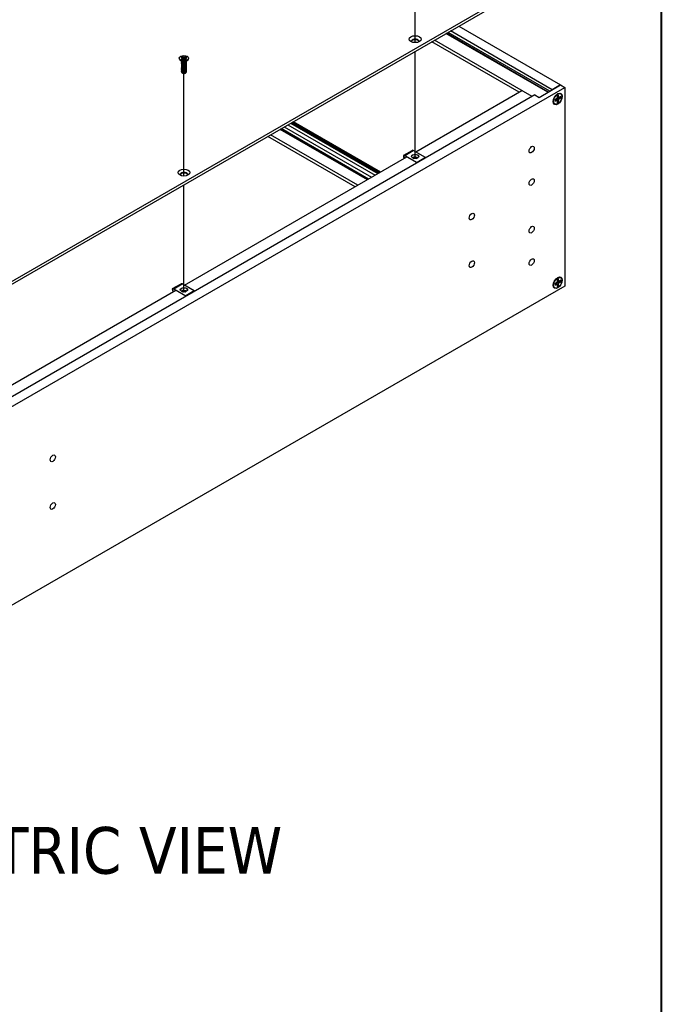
# Model space of a CAD drawing. Header units: millimetres. Extents: x 64 to 1798, y 64 to 1375.
# Tile 57 of 60: x 1519 to 1798, y 720 to 1148. Entities that reach past the tile are written whole.
import ezdxf

# ---------------------------------------------------------------- set-up
doc = ezdxf.new("R2010")
doc.units = ezdxf.units.MM
doc.header["$LTSCALE"] = 6.666667
for name, color, linetype, lineweight in [('Border (ANSI)', 7, 'Continuous', 40), ('Symbol (ANSI)', 7, 'Continuous', 25), ('Tweak Trail (ANSI)', 7, 'Continuous', 25), ('Visible (ANSI)', 7, 'Continuous', 25), ('Visible Narrow (ANSI)', 7, 'Continuous', 35)]:
    doc.layers.add(name, color=color, linetype=linetype, lineweight=lineweight)
doc.styles.add('Note Text (ANSI) - 3DA', font='tahoma.ttf')

# ---------------------------------------------------------------- blocks, each defined once
blk = doc.blocks.new('Borders Default Border')
at = {"layer": 'Border (ANSI)', "flags": 128}
blk.add_lwpolyline([(9.652, 9.652), (9.652, 206.248), (269.748, 206.248), (269.748, 9.652), (9.652, 9.652)], dxfattribs=at)

msp = doc.modelspace()

# ---------------------------------------------------------------- linework, layer by layer
at = {"layer": 'Tweak Trail (ANSI)'}
for p, q in [((1691.2401, 1138.3576), (1691.2401, 1182.9741)), ((1691.2401, 1087.8804), (1691.2401, 1134.5658)), ((1590.6612, 1080.2883), (1590.6612, 1124.9049)), ((1590.6612, 1029.8112), (1590.6612, 1076.4966))]:
    msp.add_line(p, q, dxfattribs=at)
at = {"layer": 'Visible (ANSI)'}
for p, q in [((1743.521, 1165.9282), (1444.9311, 993.5372)), ((1445.9512, 992.9482), (1743.521, 1164.7502)), ((1710.1952, 1145.5095), (1754.4956, 1119.9327)), ((1748.9424, 1116.7179), (1704.6345, 1142.2991)), ((1749.1579, 1116.8424), (1704.8501, 1142.4235)), ((1749.8763, 1117.2572), (1705.5685, 1142.8383)), ((1750.9035, 1117.8588), (1706.6031, 1143.4356)), ((1736.4707, 1116.7842), (1698.4561, 1138.732)), ((1742.1174, 1114.8514), (1699.6056, 1139.3956)), ((1589.4648, 1132.0208), (1589.8606, 1131.7922)), ((1589.8606, 1131.7922), (1590.0246, 1131.5636)), ((1590.2668, 1132.0267), (1589.8709, 1132.2552)), ((1590.2293, 1131.3772), (1590.2668, 1132.0267)), ((1590.6627, 1131.932), (1590.2668, 1132.0267)), ((1591.0586, 1132.0267), (1590.6627, 1131.932)), ((1590.6627, 1131.1952), (1590.6627, 1131.932)), ((1591.4545, 1132.2552), (1591.0586, 1132.0267)), ((1591.096, 1131.3772), (1591.0586, 1132.0267)), ((1591.3007, 1131.5636), (1591.4647, 1131.7922)), ((1591.4647, 1131.7922), (1591.8606, 1132.0208)), ((1588.6307, 1131.5636), (1588.6307, 1131.4491)), ((1589.7651, 1130.2055), (1589.0599, 1130.728)), ((1589.8606, 1131.3351), (1589.4648, 1131.1065)), ((1589.5248, 1130.1643), (1589.5248, 1130.2162)), ((1589.5248, 1129.7496), (1589.5248, 1129.8014)), ((1589.5248, 1129.3348), (1589.5248, 1129.3866)), ((1589.5248, 1128.92), (1589.5248, 1128.9719)), ((1589.5248, 1128.5052), (1589.5248, 1128.5571)), ((1589.5248, 1128.0904), (1589.5248, 1128.1423)), ((1589.5248, 1127.6757), (1589.5248, 1127.7275)), ((1589.9609, 1129.9281), (1589.858, 1129.9875)), ((1590.0246, 1131.5636), (1589.8606, 1131.3351)), ((1589.8998, 1130.8887), (1589.8606, 1131.3351)), ((1589.8709, 1130.872), (1590.2668, 1131.1006)), ((1590.0902, 1130.9986), (1590.0246, 1131.5636)), ((1590.2668, 1131.1006), (1590.6627, 1131.1952)), ((1590.6627, 1131.1952), (1591.0586, 1131.1006)), ((1591.0586, 1131.1006), (1591.4545, 1130.872)), ((1591.2352, 1130.9986), (1591.3007, 1131.5636)), ((1591.4647, 1131.3351), (1591.3007, 1131.5636)), ((1591.4222, 1129.9614), (1591.4673, 1129.9875)), ((1591.4255, 1130.8887), (1591.4647, 1131.3351)), ((1591.8606, 1131.1065), (1591.4647, 1131.3351)), ((1591.5602, 1130.2055), (1592.2655, 1130.728)), ((1591.8006, 1130.3717), (1591.8006, 1130.3836)), ((1591.8006, 1129.957), (1591.8006, 1130.0088)), ((1591.8006, 1129.5422), (1591.8006, 1129.594)), ((1591.8006, 1129.1274), (1591.8006, 1129.1792)), ((1591.8006, 1128.7126), (1591.8006, 1128.7645)), ((1591.8006, 1128.2978), (1591.8006, 1128.3497)), ((1591.8006, 1127.8831), (1591.8006, 1127.9349)), ((1591.8006, 1127.4683), (1591.8006, 1127.5201)), ((1592.6947, 1131.5636), (1592.6947, 1131.4491)), ((1589.5248, 1127.2609), (1589.5248, 1127.3127)), ((1589.5248, 1126.8461), (1589.5248, 1126.898)), ((1589.5248, 1126.4313), (1589.5248, 1126.4832)), ((1589.5248, 1126.0165), (1589.5248, 1126.0684)), ((1589.5248, 1125.653), (1589.5248, 1125.6536)), ((1590.1275, 1125.0329), (1590.0603, 1125.0717)), ((1591.1979, 1125.0329), (1591.3229, 1125.1051)), ((1591.8006, 1127.0535), (1591.8006, 1127.1053)), ((1591.8006, 1126.6387), (1591.8006, 1126.6906)), ((1591.8006, 1126.2239), (1591.8006, 1126.2758)), ((1591.8006, 1125.8092), (1591.8006, 1125.861)), ((1440.198, 936.3904), (1756.2917, 1118.8872)), ((1745.1618, 1114.5353), (1754.4956, 1119.9241)), ((1754.4956, 1119.9327), (1750.9035, 1117.8588)), ((1754.4956, 1119.9327), (1754.4956, 1119.9241)), ((1754.4956, 1119.9241), (1756.2917, 1118.8872)), ((1756.2917, 1118.8872), (1756.2917, 1032.2811)), ((1743.3658, 1115.5722), (1445.9397, 943.8532)), ((1691.4641, 1090.7997), (1737.6128, 1117.4436)), ((1743.3658, 1115.5722), (1745.1618, 1114.5353)), ((1750.9035, 1117.8588), (1750.9035, 1117.8502)), ((1753.0071, 1114.6077), (1752.8545, 1114.0942)), ((1753.0071, 1115.2093), (1753.0071, 1114.6077)), ((1753.0071, 1115.1653), (1753.5416, 1114.9163)), ((1753.0071, 1114.8761), (1753.6942, 1114.579)), ((1753.5416, 1114.9163), (1753.5416, 1115.5179)), ((1753.6942, 1114.579), (1753.5416, 1114.9163)), ((1754.0626, 1114.6154), (1753.6942, 1114.579)), ((1754.5836, 1114.9163), (1754.0626, 1114.6154)), ((1754.5443, 1116.0515), (1754.3328, 1116.1736)), ((1752.0043, 1111.652), (1751.7928, 1111.7742)), ((1752.4861, 1113.7052), (1751.9651, 1113.4044)), ((1751.9651, 1112.7872), (1752.4861, 1113.0881)), ((1752.0031, 1113.4264), (1752.4861, 1113.0881)), ((1752.2536, 1113.571), (1752.8545, 1113.1245)), ((1752.8545, 1114.0942), (1752.4861, 1113.7052)), ((1752.4861, 1113.0881), (1752.8545, 1113.1245)), ((1752.7767, 1113.4805), (1753.5416, 1113.0958)), ((1752.8545, 1114.0942), (1753.6942, 1113.6093)), ((1752.8545, 1113.1245), (1753.0071, 1112.7872)), ((1753.0071, 1112.7872), (1753.0071, 1112.1856)), ((1753.347, 1114.4683), (1754.0626, 1113.9983)), ((1753.5416, 1113.0958), (1753.6942, 1113.6093)), ((1753.5416, 1112.4942), (1753.5416, 1113.0958)), ((1753.6942, 1113.6093), (1754.0626, 1113.9983)), ((1754.0626, 1113.9983), (1754.5836, 1114.2991)), ((1635.7933, 1102.5535), (1673.8078, 1080.6058)), ((1665.1174, 1075.5884), (1627.1028, 1097.5361)), ((1666.2669, 1076.2521), (1628.2523, 1098.1998)), ((1634.2754, 1101.6772), (1672.2899, 1079.7295)), ((1686.3005, 1089.3152), (1689.9774, 1091.438)), ((1686.7605, 1089.2696), (1692.0496, 1086.2159)), ((1692.0496, 1086.0526), (1686.7605, 1089.1063)), ((1695.7266, 1088.3388), (1690.4374, 1091.3925)), ((1590.8853, 1032.7305), (1687.6458, 1088.5952)), ((1690.3855, 1088.0727), (1690.6783, 1087.94)), ((1695.7266, 1088.3388), (1692.0496, 1086.2159)), ((1695.7266, 1088.1755), (1692.0496, 1086.0526)), ((1692.0496, 1086.2159), (1692.0496, 1086.0526)), ((1695.7266, 1088.1755), (1695.7266, 1088.3388)), ((1585.7216, 1031.2459), (1589.3986, 1033.3688)), ((1595.1477, 1030.2695), (1589.8586, 1033.3232)), ((1752.4861, 1033.6858), (1751.9651, 1033.385)), ((1752.0031, 1033.407), (1752.4861, 1033.0686)), ((1752.2536, 1033.5516), (1752.8545, 1033.1051)), ((1752.8545, 1034.0747), (1752.4861, 1033.6858)), ((1752.7767, 1033.4611), (1753.5416, 1033.0764)), ((1753.0071, 1034.5882), (1752.8545, 1034.0747)), ((1752.8545, 1034.0747), (1753.6942, 1033.5899)), ((1753.0071, 1035.1899), (1753.0071, 1034.5882)), ((1753.0071, 1035.1459), (1753.5416, 1034.8968)), ((1753.0071, 1034.8567), (1753.6942, 1034.5595)), ((1753.347, 1034.4489), (1754.0626, 1033.9788)), ((1753.5416, 1034.8968), (1753.5416, 1035.4984)), ((1753.6942, 1034.5595), (1753.5416, 1034.8968)), ((1753.5416, 1033.0764), (1753.6942, 1033.5899)), ((1754.0626, 1034.596), (1753.6942, 1034.5595)), ((1753.6942, 1033.5899), (1754.0626, 1033.9788)), ((1754.5836, 1034.8968), (1754.0626, 1034.596)), ((1754.0626, 1033.9788), (1754.5836, 1034.2796)), ((1754.5443, 1036.032), (1754.3328, 1036.1542)), ((1756.2917, 1032.2811), (1462.8839, 862.882)), ((1490.3064, 974.6612), (1587.0669, 1030.5259)), ((1586.1816, 1031.2003), (1591.4708, 1028.1467)), ((1591.4708, 1027.9834), (1586.1816, 1031.037)), ((1589.8066, 1030.0035), (1590.0994, 1029.8708)), ((1595.1477, 1030.2695), (1591.4708, 1028.1467)), ((1595.1477, 1030.1062), (1591.4708, 1027.9834)), ((1595.1477, 1030.1062), (1595.1477, 1030.2695)), ((1752.0043, 1031.6326), (1751.7928, 1031.7547)), ((1751.9651, 1032.7678), (1752.4861, 1033.0686)), ((1752.4861, 1033.0686), (1752.8545, 1033.1051)), ((1752.8545, 1033.1051), (1753.0071, 1032.7678)), ((1753.0071, 1032.7678), (1753.0071, 1032.1662)), ((1753.5416, 1032.4748), (1753.5416, 1033.0764)), ((1591.4708, 1028.1467), (1591.4708, 1027.9834))]:
    msp.add_line(p, q, dxfattribs=at)
for centre, major_axis in [((1691.2415, 1139.8592), (2.601, 0)), ((1590.6627, 1131.5636), (-2.032, 0)), ((1753.2743, 1113.8518), (-1.4, -2.4249)), ((1753.2743, 1113.8518), (1.27, 2.1997)), ((1741.9233, 1091.7771), (-0.7924, -1.3725)), ((1691.2435, 1088.8042), (1.6, 0)), ((1590.6627, 1081.79), (2.601, 0)), ((1741.9233, 1077.658), (-0.8077, -1.399)), ((1715.8877, 1062.6264), (-0.8077, -1.399)), ((1741.9233, 1056.919), (-0.8077, -1.399)), ((1715.8877, 1041.8874), (-0.8077, -1.399)), ((1741.9233, 1042.7999), (0.7924, 1.3725)), ((1753.2743, 1033.8323), (1.4, 2.4249)), ((1753.2743, 1033.8323), (1.27, 2.1997)), ((1590.6647, 1030.7349), (1.6, 0)), ((1533.5813, 957.3717), (-0.8077, -1.399)), ((1533.5813, 936.6327), (-0.8077, -1.399))]:
    msp.add_ellipse(centre, major_axis=major_axis, ratio=0.57735027, dxfattribs=at)
for centre, major_axis, ratio, start_param, end_param in [((1691.2415, 1138.9431), (1.6256, 0), 0.57735027, 5.96691699, 9.74104627), ((1691.2415, 1138.6812), (1.6256, 0), 0.57735027, 0.13995372, 3.00163893), ((1590.6627, 1131.5636), (-1.4359, 0), 0.57735027, 5.29642922, 5.69914506), ((1590.6627, 1131.4499), (1.3986, 0), 0.57735027, 2.15828086, 2.46214233), ((1590.6627, 1131.4499), (1.3986, 0), 0.57735027, 0.67945032, 0.98331179), ((1590.6627, 1131.5636), (-1.4359, 0), 0.57735027, 3.7256329, 4.12834874), ((1590.6627, 1131.4491), (2.032, 0), 0.57735027, 3.14159265, 6.28318531), ((1590.6627, 1131.5636), (1.4359, 0), 0.57735027, 3.7256329, 4.12834874), ((1590.6627, 1130.452), (-1.1379, 0), 0.57735027, 0.11253944, 3.02905321), ((1590.6627, 1130.6093), (-1.1379, 0), 0.57735027, 0.66197837, 2.47961428), ((1590.6627, 1131.5636), (1.4359, 0), 0.57735027, 5.29642922, 5.69914506), ((1590.6627, 1125.653), (-1.1379, 0), 0.57735027, 0, 0.78539816), ((1590.6627, 1125.3419), (-0.7569, 0), 0.57735027, 0.78539816, 2.35619449), ((1753.2743, 1113.8518), (-0.9449, -1.6366), 0.57735027, 3.7256329, 4.12834874), ((1753.1447, 1113.9266), (-0.9203, -1.594), 0.57735027, 2.15828086, 2.46214233), ((1753.2743, 1113.8518), (0.9449, 1.6366), 0.57735027, 5.29642922, 5.69914506), ((1753.2743, 1113.8518), (-0.9449, -1.6366), 0.57735027, 5.29642922, 5.69914506), ((1753.1447, 1113.9266), (-0.9203, -1.594), 0.57735027, 0.67945032, 0.98331179), ((1753.2743, 1113.8518), (0.9449, 1.6366), 0.57735027, 3.7256329, 4.12834874), ((1686.7605, 1088.5184), (-0.46, 0.7967), 0.57735027, 5.49778714, 8.27522143), ((1686.7605, 1088.5184), (-0.36, 0.6235), 0.57735027, 5.49778714, 8.40373077), ((1691.2435, 1088.6409), (1.6, 0), 0.57735027, 0.08850384, 3.05308881), ((1690.4374, 1090.6413), (-0.46, 0.7967), 0.57735027, 5.49778714, 6.28318531), ((1690.2281, 1087.9818), (0.2218, 0.0196), 0.5123509, 0.73730355, 1.57334237), ((1691.3465, 1087.4749), (0.8194, 0.0724), 0.5123509, 1.27459984, 1.70844201), ((1590.6627, 1080.8739), (1.6256, 0), 0.57735027, 5.96691699, 9.74104627), ((1590.6627, 1080.612), (1.6256, 0), 0.57735027, 0.13995372, 3.00163893), ((1589.8586, 1032.5721), (-0.46, 0.7967), 0.57735027, 5.49778714, 6.28318531), ((1753.2743, 1033.8323), (-0.9449, -1.6366), 0.57735027, 5.29642922, 5.69914506), ((1753.2743, 1033.8323), (-0.9449, -1.6366), 0.57735027, 3.7256329, 4.12834874), ((1753.1447, 1033.9072), (-0.9203, -1.594), 0.57735027, 2.15828086, 2.46214233), ((1753.2743, 1033.8323), (0.9449, 1.6366), 0.57735027, 5.29642922, 5.69914506), ((1586.1816, 1030.4492), (-0.46, 0.7967), 0.57735027, 5.49778714, 8.27522143), ((1586.1816, 1030.4492), (-0.36, 0.6235), 0.57735027, 5.49778714, 8.40373077), ((1590.6647, 1030.5716), (1.6, 0), 0.57735027, 0.08850384, 3.05308881), ((1589.6492, 1029.9126), (0.2218, 0.0196), 0.5123509, 0.73730355, 1.57334237), ((1590.7677, 1029.4056), (0.8194, 0.0724), 0.5123509, 1.27459984, 1.70844201), ((1753.1447, 1033.9072), (-0.9203, -1.594), 0.57735027, 0.67945032, 0.98331179), ((1753.2743, 1033.8323), (0.9449, 1.6366), 0.57735027, 3.7256329, 4.12834874)]:
    msp.add_ellipse(centre, major_axis=major_axis, ratio=ratio, start_param=start_param, end_param=end_param, dxfattribs=at)
for points, weights in [([(1589.8875, 1132.122), (1589.8793, 1132.1878), (1589.8709, 1132.2552)], [1.01218915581, 1.01172679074, 1.01110160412]), ([(1589.8875, 1132.122), (1590.0993, 1131.6593), (1590.2293, 1131.3772)], [1.53696783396, 1.9683578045, 2.37346205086]), ([(1591.096, 1131.3772), (1591.226, 1131.6593), (1591.4379, 1132.122)], [2.37346205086, 1.9683578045, 1.53696783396]), ([(1591.4379, 1132.122), (1591.4461, 1132.1878), (1591.4545, 1132.2552)], [1.01218915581, 1.01172679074, 1.01110160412]), ([(1590.2293, 1131.3772), (1590.3469, 1131.2372), (1590.4383, 1131.1416)], [2.07391766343, 2.27571812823, 2.43161931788]), ([(1590.887, 1131.1416), (1590.9785, 1131.2372), (1591.096, 1131.3772)], [2.43161931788, 2.27571812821, 2.07391766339]), ([(1591.4673, 1129.9066), (1591.774, 1130.1064), (1591.7987, 1130.3822)], [1, 0.907347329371, 0.942846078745]), ([(1591.4673, 1129.8547), (1591.8006, 1130.0719), (1591.8006, 1130.3717)], [1, 0.900099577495, 0.949184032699]), ([(1591.4673, 1129.4918), (1591.9274, 1129.7916), (1591.7643, 1130.1897)], [1, 0.867144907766, 0.997779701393]), ([(1591.4673, 1129.4399), (1591.8006, 1129.6572), (1591.8006, 1129.957)], [1, 0.900099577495, 0.949184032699]), ([(1591.4673, 1129.077), (1591.9274, 1129.3769), (1591.7643, 1129.7749)], [1, 0.867144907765, 0.997779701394]), ([(1591.4673, 1129.0252), (1591.8006, 1129.2424), (1591.8006, 1129.5422)], [1, 0.900099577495, 0.949184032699]), ([(1591.4673, 1128.6622), (1591.9274, 1128.9621), (1591.7643, 1129.3601)], [1, 0.867144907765, 0.997779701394]), ([(1591.4673, 1128.6104), (1591.8006, 1128.8276), (1591.8006, 1129.1274)], [1, 0.900099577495, 0.949184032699]), ([(1591.4673, 1128.2475), (1591.9274, 1128.5473), (1591.7643, 1128.9454)], [1, 0.867144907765, 0.997779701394]), ([(1591.4673, 1128.1956), (1591.8006, 1128.4128), (1591.8006, 1128.7126)], [1, 0.900099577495, 0.949184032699]), ([(1591.4673, 1127.8327), (1591.9274, 1128.1325), (1591.7643, 1128.5306)], [1, 0.867144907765, 0.997779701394]), ([(1591.4673, 1127.7808), (1591.8006, 1127.998), (1591.8006, 1128.2978)], [1, 0.900099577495, 0.949184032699]), ([(1591.4673, 1127.4179), (1591.9274, 1127.7177), (1591.7643, 1128.1158)], [1, 0.867144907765, 0.997779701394]), ([(1591.4673, 1127.366), (1591.8006, 1127.5833), (1591.8006, 1127.8831)], [1, 0.900099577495, 0.949184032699]), ([(1591.4673, 1127.0031), (1591.9274, 1127.303), (1591.7643, 1127.701)], [1, 0.867144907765, 0.997779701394]), ([(1591.4673, 1126.9513), (1591.8006, 1127.1685), (1591.8006, 1127.4683)], [1, 0.900099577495, 0.949184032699]), ([(1591.4673, 1126.5883), (1591.9274, 1126.8882), (1591.7643, 1127.2862)], [1, 0.867144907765, 0.997779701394]), ([(1591.4673, 1126.5365), (1591.8006, 1126.7537), (1591.8006, 1127.0535)], [1, 0.900099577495, 0.949184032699]), ([(1591.4673, 1126.1735), (1591.9274, 1126.4734), (1591.7643, 1126.8715)], [1, 0.867144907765, 0.997779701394]), ([(1591.4673, 1126.1217), (1591.8006, 1126.3389), (1591.8006, 1126.6387)], [1, 0.900099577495, 0.949184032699]), ([(1591.4673, 1125.7588), (1591.9274, 1126.0586), (1591.7643, 1126.4567)], [1, 0.867144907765, 0.997779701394]), ([(1591.4673, 1125.7069), (1591.8006, 1125.9241), (1591.8006, 1126.2239)], [1, 0.900099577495, 0.949184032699]), ([(1591.4673, 1125.344), (1591.9274, 1125.6438), (1591.7643, 1126.0419)], [1, 0.867144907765, 0.997779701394]), ([(1591.4673, 1125.2921), (1591.8006, 1125.5094), (1591.8006, 1125.8092)], [1, 0.900099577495, 0.949184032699]), ([(1752.6457, 1113.8738), (1752.6945, 1113.7066), (1752.7767, 1113.4805)], [2.27613472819, 2.1302022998, 1.94130552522]), ([(1752.7767, 1113.4805), (1753.0127, 1113.1467), (1753.4006, 1112.6008)], [2.20386083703, 1.82770425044, 1.4271402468]), ([(1753.347, 1114.4683), (1753.1101, 1114.4265), (1752.941, 1114.3852)], [1.94130552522, 2.1302022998, 2.27613472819]), ([(1754.4208, 1114.3679), (1753.754, 1114.4309), (1753.347, 1114.4683)], [1.4271402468, 1.82770425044, 2.20386083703]), ([(1753.4006, 1112.6008), (1753.4702, 1112.5482), (1753.5416, 1112.4942)], [1.00831318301, 1.00790517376, 1.00733490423]), ([(1754.4208, 1114.3679), (1754.5012, 1114.3339), (1754.5836, 1114.2991)], [1.00831318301, 1.00790517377, 1.00733490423]), ([(1752.6457, 1033.8543), (1752.6945, 1033.6872), (1752.7767, 1033.4611)], [2.27613472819, 2.1302022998, 1.94130552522]), ([(1752.7767, 1033.4611), (1753.0127, 1033.1273), (1753.4006, 1032.5814)], [2.20386083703, 1.82770425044, 1.4271402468]), ([(1753.347, 1034.4489), (1753.1101, 1034.407), (1752.941, 1034.3657)], [1.94130552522, 2.1302022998, 2.27613472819]), ([(1754.4208, 1034.3484), (1753.754, 1034.4115), (1753.347, 1034.4489)], [1.4271402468, 1.82770425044, 2.20386083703]), ([(1754.4208, 1034.3484), (1754.5012, 1034.3145), (1754.5836, 1034.2796)], [1.00831318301, 1.00790517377, 1.00733490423]), ([(1753.4006, 1032.5814), (1753.4702, 1032.5288), (1753.5416, 1032.4748)], [1.00831318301, 1.00790517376, 1.00733490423])]:
    msp.add_rational_spline(points, weights, degree=2, dxfattribs=at)
for points, weights, knots in [([(1589.5453, 1130.3276), (1589.4958, 1130.1951), (1589.5635, 1130.0628), (1589.7336, 1129.731), (1590.3682, 1129.6674), (1591.0028, 1129.6038), (1591.4673, 1129.9066)], [0.934199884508, 0.941930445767, 1, 0.866025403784, 1, 0.866025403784, 1], [0.7871516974, 0.7871516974, 0.7871516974, 0.7916666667, 0.7916666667, 0.8020833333, 0.8020833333, 0.8125, 0.8125, 0.8125]), ([(1589.5799, 1129.9821), (1589.4765, 1129.8178), (1589.5635, 1129.648), (1589.7336, 1129.3162), (1590.3682, 1129.2526), (1591.0028, 1129.189), (1591.4673, 1129.4918)], [0.933615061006, 0.926660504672, 1, 0.866025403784, 1, 0.866025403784, 1], [0.7234644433, 0.7234644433, 0.7234644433, 0.7291666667, 0.7291666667, 0.7395833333, 0.7395833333, 0.75, 0.75, 0.75]), ([(1589.5799, 1129.5673), (1589.4765, 1129.403), (1589.5635, 1129.2333), (1589.7336, 1128.9014), (1590.3682, 1128.8378), (1591.0028, 1128.7742), (1591.4673, 1129.077)], [0.933615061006, 0.926660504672, 1, 0.866025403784, 1, 0.866025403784, 1], [0.6609644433, 0.6609644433, 0.6609644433, 0.6666666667, 0.6666666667, 0.6770833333, 0.6770833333, 0.6875, 0.6875, 0.6875]), ([(1589.5799, 1129.1525), (1589.4765, 1128.9882), (1589.5635, 1128.8185), (1589.7336, 1128.4867), (1590.3682, 1128.4231), (1591.0028, 1128.3595), (1591.4673, 1128.6622)], [0.933615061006, 0.926660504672, 1, 0.866025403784, 1, 0.866025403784, 1], [0.5984644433, 0.5984644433, 0.5984644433, 0.6041666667, 0.6041666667, 0.6145833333, 0.6145833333, 0.625, 0.625, 0.625]), ([(1589.5799, 1128.7377), (1589.4765, 1128.5735), (1589.5635, 1128.4037), (1589.7336, 1128.0719), (1590.3682, 1128.0083), (1591.0028, 1127.9447), (1591.4673, 1128.2475)], [0.933615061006, 0.926660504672, 1, 0.866025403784, 1, 0.866025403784, 1], [0.5359644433, 0.5359644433, 0.5359644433, 0.5416666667, 0.5416666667, 0.5520833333, 0.5520833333, 0.5625, 0.5625, 0.5625]), ([(1589.5799, 1128.3229), (1589.4765, 1128.1587), (1589.5635, 1127.9889), (1589.7336, 1127.6571), (1590.3682, 1127.5935), (1591.0028, 1127.5299), (1591.4673, 1127.8327)], [0.933615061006, 0.926660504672, 1, 0.866025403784, 1, 0.866025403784, 1], [0.4734644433, 0.4734644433, 0.4734644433, 0.4791666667, 0.4791666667, 0.4895833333, 0.4895833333, 0.5, 0.5, 0.5]), ([(1589.5799, 1127.9082), (1589.4765, 1127.7439), (1589.5635, 1127.5741), (1589.7336, 1127.2423), (1590.3682, 1127.1787), (1591.0028, 1127.1151), (1591.4673, 1127.4179)], [0.933615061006, 0.926660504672, 1, 0.866025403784, 1, 0.866025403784, 1], [0.4109644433, 0.4109644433, 0.4109644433, 0.4166666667, 0.4166666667, 0.4270833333, 0.4270833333, 0.4375, 0.4375, 0.4375]), ([(1589.5799, 1127.4934), (1589.4765, 1127.3291), (1589.5635, 1127.1594), (1589.7336, 1126.8275), (1590.3682, 1126.7639), (1591.0028, 1126.7003), (1591.4673, 1127.0031)], [0.933615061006, 0.926660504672, 1, 0.866025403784, 1, 0.866025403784, 1], [0.3484644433, 0.3484644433, 0.3484644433, 0.3541666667, 0.3541666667, 0.3645833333, 0.3645833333, 0.375, 0.375, 0.375]), ([(1589.5248, 1130.1643), (1589.5248, 1130.0866), (1589.5635, 1130.011), (1589.7336, 1129.6792), (1590.3682, 1129.6156), (1591.0028, 1129.5519), (1591.4673, 1129.8547)], [0.949184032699, 0.965925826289, 1, 0.866025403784, 1, 0.866025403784, 1], [0.7265173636, 0.7265173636, 0.7265173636, 0.7291666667, 0.7291666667, 0.7395833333, 0.7395833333, 0.75, 0.75, 0.75]), ([(1589.5248, 1129.7496), (1589.5248, 1129.6719), (1589.5635, 1129.5962), (1589.7336, 1129.2644), (1590.3682, 1129.2008), (1591.0028, 1129.1372), (1591.4673, 1129.4399)], [0.949184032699, 0.965925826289, 1, 0.866025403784, 1, 0.866025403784, 1], [0.6640173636, 0.6640173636, 0.6640173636, 0.6666666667, 0.6666666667, 0.6770833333, 0.6770833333, 0.6875, 0.6875, 0.6875]), ([(1589.5248, 1129.3348), (1589.5248, 1129.2571), (1589.5635, 1129.1814), (1589.7336, 1128.8496), (1590.3682, 1128.786), (1591.0028, 1128.7224), (1591.4673, 1129.0252)], [0.949184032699, 0.965925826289, 1, 0.866025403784, 1, 0.866025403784, 1], [0.6015173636, 0.6015173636, 0.6015173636, 0.6041666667, 0.6041666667, 0.6145833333, 0.6145833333, 0.625, 0.625, 0.625]), ([(1589.5248, 1128.92), (1589.5248, 1128.8423), (1589.5635, 1128.7666), (1589.7336, 1128.4348), (1590.3682, 1128.3712), (1591.0028, 1128.3076), (1591.4673, 1128.6104)], [0.949184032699, 0.965925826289, 1, 0.866025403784, 1, 0.866025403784, 1], [0.5390173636, 0.5390173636, 0.5390173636, 0.5416666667, 0.5416666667, 0.5520833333, 0.5520833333, 0.5625, 0.5625, 0.5625]), ([(1589.5248, 1128.5052), (1589.5248, 1128.4275), (1589.5635, 1128.3519), (1589.7336, 1128.02), (1590.3682, 1127.9564), (1591.0028, 1127.8928), (1591.4673, 1128.1956)], [0.949184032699, 0.965925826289, 1, 0.866025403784, 1, 0.866025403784, 1], [0.4765173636, 0.4765173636, 0.4765173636, 0.4791666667, 0.4791666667, 0.4895833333, 0.4895833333, 0.5, 0.5, 0.5]), ([(1589.5248, 1128.0904), (1589.5248, 1128.0127), (1589.5635, 1127.9371), (1589.7336, 1127.6053), (1590.3682, 1127.5417), (1591.0028, 1127.478), (1591.4673, 1127.7808)], [0.949184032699, 0.965925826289, 1, 0.866025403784, 1, 0.866025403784, 1], [0.4140173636, 0.4140173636, 0.4140173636, 0.4166666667, 0.4166666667, 0.4270833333, 0.4270833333, 0.4375, 0.4375, 0.4375]), ([(1589.5248, 1127.6757), (1589.5248, 1127.598), (1589.5635, 1127.5223), (1589.7336, 1127.1905), (1590.3682, 1127.1269), (1591.0028, 1127.0633), (1591.4673, 1127.366)], [0.949184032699, 0.965925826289, 1, 0.866025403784, 1, 0.866025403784, 1], [0.3515173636, 0.3515173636, 0.3515173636, 0.3541666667, 0.3541666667, 0.3645833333, 0.3645833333, 0.375, 0.375, 0.375]), ([(1590.2693, 1129.6281), (1590.3582, 1129.6074), (1590.4571, 1129.5998), (1590.6528, 1129.5848), (1590.8497, 1129.63)], [0.949876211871, 0.966622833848, 1, 0.936018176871, 0.933147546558], [0.73698822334, 0.73698822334, 0.73698822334, 0.73958333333, 0.73958333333, 0.74455798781, 0.74455798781, 0.74455798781]), ([(1590.2693, 1129.2133), (1590.3582, 1129.1926), (1590.4571, 1129.185), (1590.6528, 1129.17), (1590.8497, 1129.2152)], [0.949876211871, 0.966622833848, 1, 0.936018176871, 0.933147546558], [0.67448822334, 0.67448822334, 0.67448822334, 0.67708333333, 0.67708333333, 0.68205798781, 0.68205798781, 0.68205798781]), ([(1590.2693, 1128.7985), (1590.3582, 1128.7778), (1590.4571, 1128.7703), (1590.6528, 1128.7553), (1590.8497, 1128.8004)], [0.949876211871, 0.966622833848, 1, 0.936018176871, 0.933147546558], [0.61198822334, 0.61198822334, 0.61198822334, 0.61458333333, 0.61458333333, 0.61955798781, 0.61955798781, 0.61955798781]), ([(1590.2693, 1128.3837), (1590.3582, 1128.3631), (1590.4571, 1128.3555), (1590.6528, 1128.3405), (1590.8497, 1128.3857)], [0.949876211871, 0.966622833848, 1, 0.936018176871, 0.933147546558], [0.54948822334, 0.54948822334, 0.54948822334, 0.55208333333, 0.55208333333, 0.55705798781, 0.55705798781, 0.55705798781]), ([(1590.2693, 1127.969), (1590.3582, 1127.9483), (1590.4571, 1127.9407), (1590.6528, 1127.9257), (1590.8497, 1127.9709)], [0.94987621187, 0.966622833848, 1, 0.936018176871, 0.933147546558], [0.48698822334, 0.48698822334, 0.48698822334, 0.48958333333, 0.48958333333, 0.49455798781, 0.49455798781, 0.49455798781]), ([(1590.2693, 1127.5542), (1590.3582, 1127.5335), (1590.4571, 1127.5259), (1590.6528, 1127.5109), (1590.8497, 1127.5561)], [0.949876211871, 0.966622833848, 1, 0.936018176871, 0.933147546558], [0.42448822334, 0.42448822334, 0.42448822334, 0.42708333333, 0.42708333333, 0.43205798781, 0.43205798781, 0.43205798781]), ([(1589.5799, 1127.0786), (1589.4765, 1126.9143), (1589.5635, 1126.7446), (1589.7336, 1126.4128), (1590.3682, 1126.3492), (1591.0028, 1126.2856), (1591.4673, 1126.5883)], [0.933615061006, 0.926660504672, 1, 0.866025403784, 1, 0.866025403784, 1], [0.2859644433, 0.2859644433, 0.2859644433, 0.2916666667, 0.2916666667, 0.3020833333, 0.3020833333, 0.3125, 0.3125, 0.3125]), ([(1589.5799, 1126.6638), (1589.4765, 1126.4996), (1589.5635, 1126.3298), (1589.7336, 1125.998), (1590.3682, 1125.9344), (1591.0028, 1125.8708), (1591.4673, 1126.1735)], [0.933615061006, 0.926660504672, 1, 0.866025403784, 1, 0.866025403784, 1], [0.2234644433, 0.2234644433, 0.2234644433, 0.2291666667, 0.2291666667, 0.2395833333, 0.2395833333, 0.25, 0.25, 0.25]), ([(1589.5799, 1126.249), (1589.4765, 1126.0848), (1589.5635, 1125.915), (1589.7336, 1125.5832), (1590.3682, 1125.5196), (1591.0028, 1125.456), (1591.4673, 1125.7588)], [0.933615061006, 0.926660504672, 1, 0.866025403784, 1, 0.866025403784, 1], [0.1609644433, 0.1609644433, 0.1609644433, 0.1666666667, 0.1666666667, 0.1770833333, 0.1770833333, 0.1875, 0.1875, 0.1875]), ([(1589.5248, 1127.2609), (1589.5248, 1127.1832), (1589.5635, 1127.1075), (1589.7336, 1126.7757), (1590.3682, 1126.7121), (1591.0028, 1126.6485), (1591.4673, 1126.9513)], [0.949184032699, 0.965925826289, 1, 0.866025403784, 1, 0.866025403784, 1], [0.2890173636, 0.2890173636, 0.2890173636, 0.2916666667, 0.2916666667, 0.3020833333, 0.3020833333, 0.3125, 0.3125, 0.3125]), ([(1589.5248, 1126.8461), (1589.5248, 1126.7684), (1589.5635, 1126.6927), (1589.7336, 1126.3609), (1590.3682, 1126.2973), (1591.0028, 1126.2337), (1591.4673, 1126.5365)], [0.949184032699, 0.965925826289, 1, 0.866025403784, 1, 0.866025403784, 1], [0.2265173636, 0.2265173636, 0.2265173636, 0.2291666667, 0.2291666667, 0.2395833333, 0.2395833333, 0.25, 0.25, 0.25]), ([(1589.5248, 1126.4313), (1589.5248, 1126.3536), (1589.5635, 1126.278), (1589.7336, 1125.9461), (1590.3682, 1125.8825), (1591.0028, 1125.8189), (1591.4673, 1126.1217)], [0.949184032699, 0.965925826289, 1, 0.866025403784, 1, 0.866025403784, 1], [0.1640173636, 0.1640173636, 0.1640173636, 0.1666666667, 0.1666666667, 0.1770833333, 0.1770833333, 0.1875, 0.1875, 0.1875]), ([(1589.5248, 1126.0165), (1589.5248, 1125.9388), (1589.5635, 1125.8632), (1589.7336, 1125.5314), (1590.3682, 1125.4678), (1591.0028, 1125.4041), (1591.4673, 1125.7069)], [0.949184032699, 0.965925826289, 1, 0.866025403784, 1, 0.866025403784, 1], [0.1015173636, 0.1015173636, 0.1015173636, 0.1041666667, 0.1041666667, 0.1145833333, 0.1145833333, 0.125, 0.125, 0.125]), ([(1589.5248, 1125.659), (1589.5234, 1125.5786), (1589.5635, 1125.5002), (1589.7336, 1125.1684), (1590.3682, 1125.1048), (1591.0028, 1125.0412), (1591.4673, 1125.344)], [0.948065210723, 0.96476686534, 1, 0.866025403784, 1, 0.866025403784, 1], [0.1014272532, 0.1014272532, 0.1014272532, 0.1041666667, 0.1041666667, 0.1145833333, 0.1145833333, 0.125, 0.125, 0.125]), ([(1589.858, 1125.1884), (1590.0736, 1125.0825), (1590.3682, 1125.053), (1591.0028, 1124.9894), (1591.4673, 1125.2921)], [0.933012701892, 0.933012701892, 1, 0.866025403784, 1], [0.046875, 0.046875, 0.046875, 0.0520833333, 0.0520833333, 0.0625, 0.0625, 0.0625]), ([(1590.2693, 1127.1394), (1590.3582, 1127.1187), (1590.4571, 1127.1111), (1590.6528, 1127.0961), (1590.8497, 1127.1413)], [0.949876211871, 0.966622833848, 1, 0.936018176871, 0.933147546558], [0.36198822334, 0.36198822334, 0.36198822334, 0.36458333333, 0.36458333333, 0.36955798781, 0.36955798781, 0.36955798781]), ([(1590.2693, 1126.7246), (1590.3582, 1126.7039), (1590.4571, 1126.6964), (1590.6528, 1126.6814), (1590.8497, 1126.7265)], [0.94987621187, 0.966622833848, 1, 0.936018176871, 0.933147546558], [0.29948822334, 0.29948822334, 0.29948822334, 0.30208333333, 0.30208333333, 0.30705798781, 0.30705798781, 0.30705798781]), ([(1590.2693, 1126.3098), (1590.3582, 1126.2892), (1590.4571, 1126.2816), (1590.6528, 1126.2666), (1590.8497, 1126.3118)], [0.94987621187, 0.966622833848, 1, 0.936018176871, 0.933147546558], [0.23698822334, 0.23698822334, 0.23698822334, 0.23958333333, 0.23958333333, 0.24455798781, 0.24455798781, 0.24455798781]), ([(1590.2693, 1125.8951), (1590.3582, 1125.8744), (1590.4571, 1125.8668), (1590.6528, 1125.8518), (1590.8497, 1125.897)], [0.94987621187, 0.966622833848, 1, 0.936018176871, 0.933147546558], [0.17448822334, 0.17448822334, 0.17448822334, 0.17708333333, 0.17708333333, 0.18205798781, 0.18205798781, 0.18205798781]), ([(1590.2693, 1125.4803), (1590.3582, 1125.4596), (1590.4571, 1125.452), (1590.6528, 1125.437), (1590.8497, 1125.4822)], [0.94987621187, 0.966622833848, 1, 0.936018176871, 0.933147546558], [0.11198822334, 0.11198822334, 0.11198822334, 0.11458333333, 0.11458333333, 0.11955798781, 0.11955798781, 0.11955798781]), ([(1590.2693, 1125.0655), (1590.3582, 1125.0448), (1590.4571, 1125.0372), (1590.6528, 1125.0222), (1590.8497, 1125.0674)], [0.94987621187, 0.966622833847, 1, 0.936018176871, 0.933147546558], [0.04948822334, 0.04948822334, 0.04948822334, 0.05208333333, 0.05208333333, 0.05705798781, 0.05705798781, 0.05705798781])]:
    msp.add_rational_spline(points, weights, degree=2, knots=knots, dxfattribs=at)
for points, knots in [([(1591.4223, 1129.9615), (1591.3915, 1129.9437), (1591.3583, 1129.9265), (1591.2182, 1129.8623), (1591.101, 1129.8255), (1590.844, 1129.776), (1590.7055, 1129.7657), (1590.4705, 1129.7752), (1590.3482, 1129.7888), (1590.1236, 1129.8495), (1590.0355, 1129.885), (1589.9609, 1129.9281)], [-0.264031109, -0.264031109, -0.264031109, -0.264031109, -0.240251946, -0.240251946, -0.170743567, -0.170743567, -0.096248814, -0.096248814, -0.041982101, -0.041982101, -0.000001, -0.000001, -0.000001, -0.000001]), ([(1591.3229, 1125.1051), (1591.2691, 1125.074), (1591.2045, 1125.0431), (1591.0535, 1124.9916), (1590.9822, 1124.9734), (1590.7973, 1124.9409), (1590.6824, 1124.9335), (1590.4775, 1124.9431), (1590.3633, 1124.9573), (1590.1575, 1125.0197), (1590.0787, 1125.0563), (1589.9947, 1125.1144), (1589.9757, 1125.1294), (1589.9587, 1125.145)], [-0.235586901, -0.235586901, -0.235586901, -0.235586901, -0.203660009, -0.203660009, -0.177946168, -0.177946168, -0.13906218, -0.13906218, -0.107080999, -0.107080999, -0.08213524, -0.08213524, -0.073977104, -0.073977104, -0.073977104, -0.073977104]), ([(1591.6093, 1125.4045), (1591.6004, 1125.3825), (1591.5894, 1125.3608), (1591.5502, 1125.2963), (1591.5163, 1125.2551), (1591.422, 1125.1667), (1591.3663, 1125.1301), (1591.3229, 1125.1051)], [-0.047408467, -0.047408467, -0.047408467, -0.047408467, -0.0389749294, -0.0389749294, -0.0219856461, -0.0219856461, -0.000001, -0.000001, -0.000001, -0.000001])]:
    msp.add_open_spline(points, degree=3, knots=knots, dxfattribs=at)
msp.add_open_spline([(1589.5248, 1125.659), (1589.5307, 1125.7161), (1589.5513, 1125.7718), (1589.586, 1125.8248)], degree=3, dxfattribs=at)
at = {"layer": 'Visible Narrow (ANSI)'}
for p, q in [((1675.2056, 1081.4128), (1637.191, 1103.3606)), ((1675.6031, 1081.6423), (1637.5886, 1103.5901)), ((1676.1111, 1081.9356), (1638.0966, 1103.8834)), ((1670.5088, 1078.7011), (1632.4942, 1100.6488)), ((1670.9489, 1078.9552), (1632.9343, 1100.9029)), ((1690.4374, 1091.3925), (1686.7605, 1089.2696)), ((1690.3855, 1088.0727), (1690.4051, 1088.0174)), ((1690.4686, 1088.1856), (1690.8246, 1088.0242)), ((1690.5027, 1088.2383), (1690.8588, 1088.0769)), ((1690.92, 1088.2016), (1690.564, 1088.363)), ((1691.0402, 1088.3776), (1690.6842, 1088.539)), ((1589.8586, 1033.3232), (1586.1816, 1031.2003)), ((1589.8066, 1030.0035), (1589.8263, 1029.9482)), ((1589.8897, 1030.1164), (1590.2458, 1029.955)), ((1589.9239, 1030.1691), (1590.2799, 1030.0077)), ((1590.3412, 1030.1324), (1589.9851, 1030.2938)), ((1590.4614, 1030.3084), (1590.1053, 1030.4698))]:
    msp.add_line(p, q, dxfattribs=at)
for centre, major_axis, ratio, start_param, end_param in [((1690.2226, 1088.0436), (0.3465, 0.0306), 0.5123509, 0.73730355, 1.40367134), ((1690.2198, 1088.075), (0.3985, 0.0352), 0.5123509, 0.73730355, 1.25188383), ((1690.3138, 1088.2745), (-0.1156, -0.255), 0.63573832, 0.98761935, 1.50982576), ((1690.2123, 1088.16), (-0.4954, -0.0438), 0.5123509, 3.8788962, 4.19516416), ((1690.572, 1088.1262), (-0.0772, -0.1704), 0.63573832, 4.30863136, 4.65141841), ((1690.4287, 1088.3581), (-0.0826, -0.1822), 0.63573832, 1.1670387, 1.87710243), ((1690.6993, 1088.3679), (0.0826, 0.1822), 0.63573832, 0.72581996, 1.87710243), ((1690.2034, 1088.2614), (-0.6774, -0.0598), 0.5123509, 3.8788962, 3.97769597), ((1690.6698, 1088.1131), (-0.1156, -0.255), 0.63573832, 1.06116215, 1.50982576), ((1690.9281, 1087.9648), (-0.0772, -0.1704), 0.63573832, 4.30863136, 4.65141841), ((1691.0595, 1088.1598), (0.3308, 0.0292), 0.5123509, 3.8788962, 4.88961722), ((1690.7847, 1088.1968), (-0.0826, -0.1822), 0.63573832, 1.1670387, 1.87710243), ((1691.0567, 1088.1912), (0.2788, 0.0246), 0.5123509, 3.8788962, 4.88961722), ((1691.0553, 1088.2065), (0.0826, 0.1822), 0.63573832, 0.72581996, 1.87710243), ((1691.0492, 1088.2762), (-0.1819, -0.0161), 0.5123509, 0.73730355, 1.74802457), ((1691.3218, 1087.7544), (-1.275, -0.1126), 0.5123509, 3.64951657, 4.88961722), ((1691.0553, 1088.2065), (0.0357, -0.1968), 0.15140389, 1.44541766, 2.59670014), ((1691.3308, 1087.653), (-1.0931, -0.0965), 0.5123509, 3.76606671, 4.88961722), ((1691.1234, 1088.168), (0.0357, -0.1968), 0.15140389, 4.58701032, 5.29707404), ((1691.3383, 1087.568), (0.9962, 0.088), 0.5123509, 0.78996784, 1.74802457), ((1691.1135, 1087.9491), (-0.0334, 0.1841), 0.15140389, 4.95428699, 5.29707404), ((1691.3411, 1087.5366), (0.9442, 0.0834), 0.5123509, 0.88381598, 1.74802457), ((1691.1611, 1088.0715), (-0.05, 0.2755), 0.15140389, 1.81269434, 2.30335375), ((1589.6437, 1029.9743), (0.3465, 0.0306), 0.5123509, 0.73730355, 1.40367134), ((1589.641, 1030.0057), (0.3985, 0.0352), 0.5123509, 0.73730355, 1.25188383), ((1589.7349, 1030.2052), (-0.1156, -0.255), 0.63573832, 0.98761935, 1.50982576), ((1589.6335, 1030.0907), (-0.4954, -0.0438), 0.5123509, 3.8788962, 4.19516416), ((1589.9932, 1030.0569), (-0.0772, -0.1704), 0.63573832, 4.30863136, 4.65141841), ((1589.8498, 1030.2889), (-0.0826, -0.1822), 0.63573832, 1.1670387, 1.87710243), ((1590.1204, 1030.2987), (0.0826, 0.1822), 0.63573832, 0.72581996, 1.87710243), ((1589.6245, 1030.1921), (-0.6774, -0.0598), 0.5123509, 3.8788962, 3.97769597), ((1590.091, 1030.0439), (-0.1156, -0.255), 0.63573832, 1.06116215, 1.50982576), ((1590.3492, 1029.8956), (-0.0772, -0.1704), 0.63573832, 4.30863136, 4.65141841), ((1590.4806, 1030.0906), (0.3308, 0.0292), 0.5123509, 3.8788962, 4.88961722), ((1590.2059, 1030.1275), (-0.0826, -0.1822), 0.63573832, 1.1670387, 1.87710243), ((1590.4778, 1030.122), (0.2788, 0.0246), 0.5123509, 3.8788962, 4.88961722), ((1590.4765, 1030.1373), (0.0826, 0.1822), 0.63573832, 0.72581996, 1.87710243), ((1590.4703, 1030.207), (-0.1819, -0.0161), 0.5123509, 0.73730355, 1.74802457), ((1590.743, 1029.6852), (-1.275, -0.1126), 0.5123509, 3.64951657, 4.88961722), ((1590.4765, 1030.1373), (0.0357, -0.1968), 0.15140389, 1.44541766, 2.59670014), ((1590.7519, 1029.5838), (-1.0931, -0.0965), 0.5123509, 3.76606671, 4.88961722), ((1590.5445, 1030.0988), (0.0357, -0.1968), 0.15140389, 4.58701032, 5.29707404), ((1590.7594, 1029.4988), (0.9962, 0.088), 0.5123509, 0.78996784, 1.74802457), ((1590.5346, 1029.8799), (-0.0334, 0.1841), 0.15140389, 4.95428699, 5.29707404), ((1590.7622, 1029.4674), (0.9442, 0.0834), 0.5123509, 0.88381598, 1.74802457), ((1590.5822, 1030.0022), (-0.05, 0.2755), 0.15140389, 1.81269434, 2.30335375)]:
    msp.add_ellipse(centre, major_axis=major_axis, ratio=ratio, start_param=start_param, end_param=end_param, dxfattribs=at)

# ---------------------------------------------------------------- block references
at = {"xscale": 6.666666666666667, "yscale": 6.666666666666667, "zscale": 6.666666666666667}
msp.add_blockref('Borders Default Border', (0, 0), dxfattribs=at)

# ---------------------------------------------------------------- texts
at = {"layer": 'Symbol (ANSI)', "insert": (1280.3794, 776.1546), "char_height": 20.32, "attachment_point": 7, "style": 'Note Text (ANSI) - 3DA'}
msp.add_mtext('ASSEMBLY - ISOMETRIC VIEW', dxfattribs=at)

doc.saveas('drawing.dxf')
